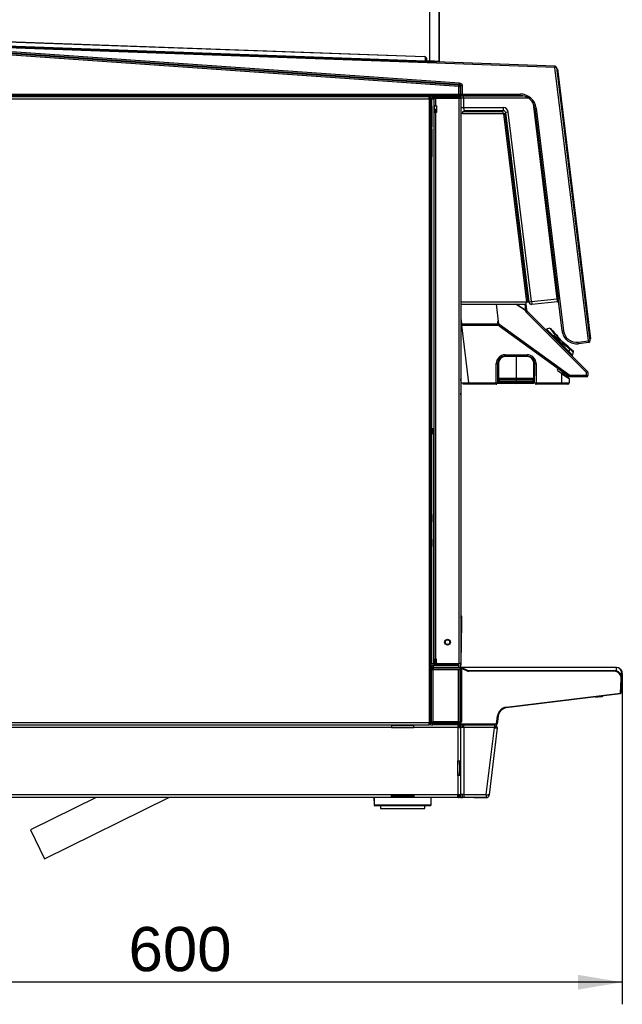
# Model space of a CAD drawing. Header units: millimetres. Extents: x 0 to 287, y 0 to 200.
# Tile 18 of 38: x 149 to 190, y 92 to 159. Entities that reach past the tile are written whole.
import ezdxf
from ezdxf.enums import TextEntityAlignment as Align

# ---------------------------------------------------------------- set-up
doc = ezdxf.new("R2010")
doc.units = ezdxf.units.MM
doc.layers.add('134.133_BW4_CTM-', color=7, linetype='Continuous')
doc.layers.add('Standard', color=7, linetype='Continuous')
doc.styles.add('SEACAD_Arial', font='arial.ttf')
doc.dimstyles.new('ISO', dxfattribs={"dimtxt": 3, "dimasz": 3, "dimexe": 1.5, "dimexo": 0, "dimgap": 0.75, "dimtad": 1, "dimlfac": 10, "dimtxsty": 'SEACAD_Arial', "dimblk1": '_SE_FILLED', "dimblk2": '_SE_FILLED', "dimsah": 1, "dimcen": 1.5, "dimazin": 0, "dimtfac": 0.7, "dimtdec": 3, "dimtmove": 0, "dimatfit": 3, "dimfxl": 1, "dimarcsym": 0})

# ---------------------------------------------------------------- blocks, each defined once
blk = doc.blocks.new('SE2')
at = {"layer": '134.133_BW4_CTM-', "color": 7, "linetype": 'Continuous'}
for p, q in [((177.135, 155.869), (177.135, 168.54)), ((177.755, 168.54), (177.755, 155.848)), ((177.757, 155.821), (177.757, 168.519)), ((136.185, 157.296), (177.51, 155.819)), ((179.091, 154.159), (136.704, 157.123)), ((136.711, 157.223), (179.098, 154.259)), ((176.766, 156.152), (137.093, 157.57)), ((137.094, 157.6), (176.767, 156.182)), ((176.835, 155.848), (137.106, 157.268)), ((137.108, 157.311), (176.836, 155.891)), ((179.127, 154.287), (141.668, 156.906)), ((177.574, 155.723), (141.675, 157.006)), ((141.675, 157.006), (179.134, 154.387)), ((176.767, 156.182), (176.766, 156.152)), ((176.836, 155.891), (176.829, 156.163)), ((176.834, 155.849), (177.076, 155.841)), ((176.839, 155.919), (176.835, 155.919)), ((176.835, 155.848), (176.836, 155.891)), ((176.839, 155.919), (176.838, 156.145)), ((176.899, 155.91), (176.884, 156.079)), ((176.892, 156.063), (176.903, 155.938)), ((176.903, 155.938), (176.903, 155.938)), ((176.952, 155.848), (177.137, 155.842)), ((176.97, 155.875), (177.135, 155.869)), ((177.168, 155.867), (176.97, 155.874)), ((177.057, 155.841), (177.06, 155.871)), ((177.076, 155.841), (177.151, 155.838)), ((177.156, 155.835), (177.081, 155.84)), ((177.137, 155.842), (177.137, 155.868)), ((177.137, 155.842), (177.757, 155.821)), ((177.151, 155.838), (177.266, 155.834)), ((177.266, 155.834), (177.333, 155.832)), ((177.333, 155.832), (177.358, 155.831)), ((177.354, 155.828), (177.51, 155.819)), ((177.358, 155.831), (177.504, 155.825)), ((185.623, 155.535), (177.504, 155.825)), ((177.552, 155.797), (177.549, 155.797)), ((185.619, 155.435), (177.574, 155.723)), ((177.574, 155.723), (177.574, 155.723)), ((185.619, 155.435), (185.623, 155.535)), ((185.719, 155.447), (185.619, 155.435)), ((187.898, 136.876), (185.619, 155.435)), ((185.719, 155.447), (187.997, 136.888)), ((185.733, 155.33), (185.755, 155.357)), ((185.755, 155.357), (185.783, 155.336)), ((185.783, 155.336), (188.03, 137.033)), ((179.127, 154.287), (179.134, 154.387)), ((179.091, 154.159), (179.098, 154.259)), ((179.091, 153.636), (179.091, 154.159)), ((179.091, 154.159), (179.191, 154.159)), ((179.098, 154.259), (179.127, 154.287)), ((179.22, 154.187), (179.191, 154.159)), ((179.191, 154.159), (179.191, 153.636)), ((179.22, 153.636), (179.22, 154.187)), ((179.32, 154.187), (179.22, 154.187)), ((179.32, 154.187), (179.32, 153.636)), ((130.322, 153.316), (177.082, 153.316)), ((177.082, 153.436), (130.332, 153.436)), ((136.582, 153.636), (179.091, 153.636)), ((179.091, 153.536), (136.582, 153.536)), ((177.097, 153.454), (139.152, 153.454)), ((177.082, 153.436), (177.202, 153.436)), ((177.082, 153.316), (177.082, 153.436)), ((177.082, 153.318), (177.084, 153.318)), ((177.082, 153.316), (177.082, 110.956)), ((177.202, 153.316), (177.082, 153.316)), ((177.084, 153.318), (177.084, 153.436)), ((177.097, 153.336), (177.084, 153.336)), ((177.097, 153.536), (177.097, 153.454)), ((177.097, 153.516), (178.839, 153.516)), ((177.097, 153.461), (177.202, 153.461)), ((177.097, 153.454), (177.097, 153.336)), ((177.181, 153.336), (177.097, 153.336)), ((177.181, 153.336), (177.222, 153.336)), ((177.202, 153.461), (177.202, 153.536)), ((177.202, 153.336), (177.202, 153.461)), ((177.202, 153.334), (177.202, 153.316)), ((177.202, 110.956), (177.202, 153.316)), ((177.272, 153.336), (177.222, 153.336)), ((177.252, 153.416), (177.342, 153.416)), ((177.252, 152.953), (177.252, 153.316)), ((177.252, 153.282), (177.272, 153.282)), ((177.322, 153.336), (177.272, 153.336)), ((177.272, 153.318), (177.39, 153.318)), ((177.272, 130.904), (177.272, 153.318)), ((177.322, 153.336), (177.39, 153.336)), ((177.39, 153.416), (177.342, 153.416)), ((177.352, 153.416), (177.352, 153.318)), ((177.39, 153.436), (177.454, 153.436)), ((177.39, 153.318), (177.39, 153.436)), ((177.422, 153.318), (177.39, 153.318)), ((177.39, 153.318), (177.39, 130.904)), ((177.417, 153.452), (177.417, 153.442)), ((177.465, 153.452), (177.417, 153.452)), ((177.458, 153.442), (177.417, 153.442)), ((177.422, 152.83), (177.422, 153.336)), ((177.52, 153.336), (177.422, 153.336)), ((177.434, 153.364), (177.434, 153.336)), ((177.52, 153.336), (177.52, 152.83)), ((177.522, 153.336), (177.52, 153.336)), ((177.522, 153.436), (177.844, 153.436)), ((177.522, 153.434), (179.122, 153.434)), ((177.522, 153.336), (177.522, 153.434)), ((179.122, 153.336), (177.522, 153.336)), ((177.574, 153.514), (177.574, 153.504)), ((177.574, 153.514), (178.457, 153.514)), ((178.457, 153.504), (177.574, 153.504)), ((177.844, 153.436), (178.8, 153.436)), ((178.457, 153.514), (178.457, 153.504)), ((178.777, 153.504), (178.457, 153.504)), ((178.457, 153.504), (178.457, 153.434)), ((178.777, 153.504), (178.777, 153.434)), ((178.8, 153.436), (179.122, 153.436)), ((178.839, 153.515), (183.456, 153.515)), ((179.091, 153.536), (179.091, 153.636)), ((179.091, 153.636), (179.191, 153.636)), ((179.161, 153.565), (179.091, 153.565)), ((179.12, 153.536), (179.091, 153.536)), ((179.104, 153.435), (179.104, 153.434)), ((179.32, 153.536), (179.12, 153.536)), ((179.122, 153.434), (179.122, 153.336)), ((179.122, 114.986), (179.122, 153.336)), ((179.222, 153.336), (179.122, 153.336)), ((179.191, 153.636), (179.22, 153.636)), ((179.32, 153.565), (179.191, 153.565)), ((179.22, 153.636), (179.32, 153.636)), ((179.222, 153.336), (179.222, 114.986)), ((179.227, 153.365), (179.227, 152.715)), ((179.32, 153.536), (179.32, 153.636)), ((179.32, 153.636), (183.255, 153.636)), ((183.255, 153.536), (179.32, 153.536)), ((183.813, 153.366), (179.42, 153.366)), ((179.42, 153.366), (179.42, 152.714)), ((183.255, 153.536), (183.255, 153.636)), ((177.252, 152.824), (177.252, 152.953)), ((177.252, 152.824), (177.252, 152.279)), ((177.52, 152.83), (177.422, 152.83)), ((177.422, 152.829), (177.422, 152.83)), ((177.422, 152.829), (177.434, 152.829)), ((177.422, 152.376), (177.422, 152.829)), ((177.422, 152.376), (177.52, 152.376)), ((177.422, 115.286), (177.422, 152.376)), ((177.434, 152.83), (177.434, 152.814)), ((177.514, 152.814), (177.434, 152.814)), ((177.434, 152.589), (177.434, 152.814)), ((177.572, 152.589), (177.434, 152.589)), ((177.502, 152.376), (177.502, 152.589)), ((177.514, 152.83), (177.514, 152.814)), ((177.572, 152.814), (177.514, 152.814)), ((177.572, 152.83), (177.52, 152.83)), ((177.52, 152.814), (177.52, 152.83)), ((177.52, 152.376), (177.52, 152.589)), ((177.52, 152.376), (177.52, 115.286)), ((177.572, 152.376), (177.52, 152.376)), ((177.572, 152.83), (177.572, 152.376)), ((179.341, 152.436), (179.341, 152.317)), ((182.09, 152.436), (179.341, 152.436)), ((179.42, 152.714), (182.105, 152.714)), ((179.427, 152.515), (182.112, 152.515)), ((182.097, 152.317), (182.097, 152.435)), ((182.453, 152.407), (182.261, 152.383)), ((182.261, 152.383), (183.839, 139.532)), ((184.03, 139.556), (182.453, 152.407)), ((185.778, 139.74), (184.153, 152.976)), ((184.245, 152.634), (185.828, 139.746)), ((184.248, 152.658), (184.347, 152.67)), ((186.101, 137.562), (184.248, 152.658)), ((184.347, 152.67), (186.2, 137.574)), ((177.252, 152.279), (177.252, 152.15)), ((177.252, 152.15), (177.252, 151.414)), ((179.341, 152.317), (179.222, 152.317)), ((179.341, 152.317), (182.097, 152.317)), ((182.117, 152.317), (182.097, 152.317)), ((182.119, 152.297), (182.117, 152.317)), ((182.237, 152.311), (182.119, 152.297)), ((182.119, 152.297), (183.688, 139.52)), ((183.806, 139.534), (182.237, 152.311)), ((177.252, 151.25), (177.252, 151.414)), ((177.252, 151.25), (177.252, 150.885)), ((177.252, 150.885), (177.252, 150.475)), ((177.252, 150.475), (177.252, 150.196)), ((177.272, 149.207), (177.202, 149.777)), ((177.252, 150.196), (177.252, 149.786)), ((177.252, 149.786), (177.252, 149.385)), ((177.252, 148.975), (177.252, 149.385)), ((177.252, 143.686), (177.252, 148.975)), ((177.23, 136.736), (177.23, 143.686)), ((177.272, 143.686), (177.23, 143.686)), ((184.03, 139.556), (185.778, 139.74)), ((185.778, 139.74), (185.828, 139.746)), ((183.675, 139.505), (179.222, 139.505)), ((179.222, 139.386), (183.675, 139.386)), ((181.819, 138.024), (181.652, 139.386)), ((183.621, 138.97), (182.974, 139.386)), ((182.986, 139.386), (183.624, 138.975)), ((183.179, 139.254), (183.178, 139.262)), ((183.574, 139.386), (183.624, 138.975)), ((183.606, 139.386), (183.669, 138.879)), ((183.716, 138.987), (183.667, 139.386)), ((183.675, 139.505), (183.69, 139.505)), ((183.675, 139.386), (183.675, 139.505)), ((183.688, 139.52), (183.806, 139.534)), ((183.69, 139.505), (183.688, 139.52)), ((183.839, 139.532), (184.03, 139.556)), ((185.802, 139.541), (184.058, 139.358)), ((185.802, 139.541), (185.817, 139.543)), ((185.817, 139.543), (185.852, 139.546)), ((179.222, 138.414), (179.267, 138.047)), ((183.626, 138.924), (183.621, 138.97)), ((183.656, 138.979), (183.624, 138.975)), ((183.731, 138.909), (183.669, 138.879)), ((183.669, 138.879), (183.712, 138.836)), ((187.76, 134.731), (183.684, 138.807)), ((183.721, 138.941), (183.716, 138.987)), ((183.721, 138.941), (183.731, 138.909)), ((183.731, 138.909), (183.75, 138.882)), ((187.826, 134.806), (183.75, 138.882)), ((179.267, 138.047), (181.723, 138.047)), ((179.267, 138.017), (179.267, 138.047)), ((181.723, 138.017), (179.267, 138.017)), ((179.268, 137.985), (181.753, 137.985)), ((179.269, 137.956), (179.75, 134.038)), ((179.269, 137.956), (181.754, 137.956)), ((181.725, 138.188), (181.723, 138.047)), ((181.723, 138.047), (181.723, 138.017)), ((181.753, 137.985), (181.723, 138.017)), ((181.785, 138.246), (181.792, 138.246)), ((181.814, 138.062), (181.813, 138.015)), ((186.622, 134.534), (181.819, 138.024)), ((181.819, 138.024), (181.835, 137.89)), ((186.559, 134.458), (181.835, 137.89)), ((185.272, 137.745), (185.035, 137.682)), ((185.478, 137.239), (185.035, 137.682)), ((185.489, 137.553), (185.308, 137.734)), ((185.478, 137.239), (185.517, 137.233)), ((185.478, 137.239), (185.972, 136.745)), ((185.984, 136.766), (185.517, 137.233)), ((185.998, 136.779), (185.531, 137.246)), ((185.551, 137.222), (186.056, 136.717)), ((185.687, 137.139), (185.577, 137.249)), ((186.252, 136.716), (185.738, 137.23)), ((186.101, 137.562), (186.2, 137.574)), ((188.008, 137.005), (187.98, 137.027)), ((187.986, 136.977), (188.008, 137.005)), ((188.008, 137.005), (188.03, 137.033)), ((177.23, 136.736), (177.272, 136.736)), ((177.252, 126.313), (177.252, 136.736)), ((185.972, 136.745), (185.984, 136.766)), ((185.972, 136.745), (185.989, 136.728)), ((186.002, 136.749), (185.984, 136.766)), ((185.989, 136.728), (186.002, 136.749)), ((185.989, 136.728), (186.553, 136.164)), ((186.189, 136.637), (186.114, 136.712)), ((186.458, 136.455), (186.47, 136.475)), ((186.623, 136.33), (186.553, 136.164)), ((186.868, 136.174), (186.685, 136.357)), ((187.203, 136.791), (187.898, 136.876)), ((187.216, 136.691), (187.203, 136.791)), ((187.91, 136.777), (187.216, 136.691)), ((187.898, 136.876), (187.997, 136.888)), ((187.91, 136.777), (187.898, 136.876)), ((181.925, 135.73), (181.919, 135.73)), ((182.985, 135.837), (182.226, 135.823)), ((182.233, 135.941), (183.733, 135.941)), ((183.735, 135.843), (182.235, 135.843)), ((182.235, 135.84), (183.735, 135.84)), ((183.743, 135.823), (182.985, 135.837)), ((182.985, 135.837), (182.985, 134.365)), ((184.032, 135.73), (184.003, 135.73)), ((186.814, 135.903), (186.553, 136.164)), ((186.814, 135.903), (186.877, 136.14)), ((181.631, 134.038), (181.63, 135.338)), ((181.732, 135.34), (181.732, 134.04)), ((181.732, 135.34), (181.734, 135.34)), ((181.734, 134.24), (181.734, 135.34)), ((181.735, 135.311), (181.734, 135.302)), ((181.792, 135.415), (181.735, 135.415)), ((181.753, 135.159), (181.751, 135.069)), ((181.789, 135.379), (181.789, 134.045)), ((184.229, 135.415), (184.178, 135.415)), ((184.18, 134.045), (184.18, 135.379)), ((184.21, 135.377), (184.21, 134.043)), ((184.229, 135.398), (184.229, 135.415)), ((184.235, 135.34), (184.235, 134.51)), ((184.237, 134.04), (184.237, 135.34)), ((184.336, 135.338), (184.335, 134.038)), ((181.732, 134.557), (181.789, 134.557)), ((181.732, 134.508), (181.789, 134.508)), ((181.742, 134.557), (181.741, 134.508)), ((181.75, 134.976), (181.75, 134.976)), ((181.789, 134.957), (181.77, 134.966)), ((181.874, 134.344), (182.985, 134.365)), ((182.985, 134.337), (181.874, 134.316)), ((182.985, 134.337), (182.985, 134.365)), ((182.985, 134.365), (184.095, 134.344)), ((184.095, 134.316), (182.985, 134.337)), ((182.985, 134.337), (182.985, 134.267)), ((184.21, 134.548), (184.237, 134.548)), ((184.21, 134.516), (184.237, 134.516)), ((184.237, 134.511), (184.235, 134.51)), ((186.035, 134.693), (185.801, 134.861)), ((186.076, 134.038), (186.076, 134.662)), ((186.105, 134.64), (186.182, 134.64)), ((186.111, 134.635), (186.105, 134.64)), ((186.116, 134.78), (186.116, 134.682)), ((186.116, 134.682), (186.121, 134.679)), ((186.18, 134.641), (186.182, 134.64)), ((186.182, 134.64), (186.184, 134.639)), ((186.511, 134.413), (186.515, 134.41)), ((186.515, 134.49), (186.515, 134.41)), ((186.523, 134.389), (186.568, 134.356)), ((186.568, 134.356), (186.572, 134.353)), ((186.585, 134.328), (186.585, 134.04)), ((187.754, 134.439), (186.618, 134.439)), ((187.758, 134.534), (186.622, 134.534)), ((187.758, 134.534), (187.76, 134.731)), ((187.758, 134.539), (187.85, 134.539)), ((187.803, 134.784), (187.853, 134.735)), ((187.853, 134.735), (187.85, 134.539)), ((179.257, 134.028), (179.222, 134.312)), ((179.751, 133.94), (179.356, 133.94)), ((179.75, 134.038), (181.631, 134.038)), ((181.632, 133.94), (179.751, 133.94)), ((181.635, 133.989), (181.631, 133.989)), ((181.634, 133.94), (181.632, 133.94)), ((181.634, 133.94), (181.679, 133.94)), ((181.681, 133.94), (181.679, 133.94)), ((181.71, 134.039), (181.709, 133.97)), ((181.709, 133.97), (181.711, 133.97)), ((181.712, 134.039), (181.711, 133.969)), ((181.732, 134.12), (181.789, 134.12)), ((181.732, 134.04), (181.734, 134.04)), ((181.734, 134.24), (181.734, 134.24)), ((181.734, 134.04), (181.734, 134.24)), ((181.789, 134.045), (182.985, 134.025)), ((182.985, 133.993), (181.789, 134.013)), ((181.789, 134.013), (181.789, 134.006)), ((181.789, 134.006), (182.985, 133.984)), ((181.83, 134.298), (181.83, 134.299)), ((181.83, 134.128), (181.83, 134.129)), ((181.86, 134.301), (181.86, 134.3)), ((181.86, 134.131), (181.86, 134.13)), ((182.985, 134.267), (181.874, 134.285)), ((182.985, 134.235), (181.874, 134.253)), ((181.874, 134.174), (182.985, 134.195)), ((182.985, 134.167), (181.874, 134.146)), ((182.985, 134.097), (181.874, 134.115)), ((182.985, 134.065), (181.874, 134.083)), ((184.095, 134.285), (182.985, 134.267)), ((182.985, 134.267), (182.985, 134.235)), ((184.095, 134.253), (182.985, 134.235)), ((182.985, 134.235), (182.985, 134.195)), ((182.985, 134.195), (184.095, 134.174)), ((182.985, 134.167), (182.985, 134.195)), ((182.985, 134.167), (182.985, 134.097)), ((184.095, 134.146), (182.985, 134.167)), ((184.095, 134.115), (182.985, 134.097)), ((182.985, 134.097), (182.985, 134.065)), ((184.095, 134.083), (182.985, 134.065)), ((182.985, 134.065), (182.985, 134.025)), ((182.985, 134.025), (184.18, 134.045)), ((182.985, 133.993), (182.985, 134.025)), ((184.18, 134.013), (182.985, 133.993)), ((182.985, 133.984), (184.18, 134.006)), ((182.985, 133.984), (182.985, 133.993)), ((184.11, 134.3), (184.11, 134.301)), ((184.11, 134.13), (184.11, 134.131)), ((184.139, 134.299), (184.139, 134.298)), ((184.139, 134.129), (184.139, 134.128)), ((184.18, 134.006), (184.18, 134.013)), ((184.21, 134.12), (184.237, 134.12)), ((184.21, 134.043), (184.21, 134.036)), ((184.292, 133.94), (184.288, 133.94)), ((184.336, 133.969), (184.292, 133.969)), ((184.292, 133.94), (184.336, 133.94)), ((184.308, 134.038), (184.309, 133.969)), ((184.336, 133.969), (184.309, 133.969)), ((184.335, 134.038), (186.076, 134.038)), ((184.337, 133.94), (184.336, 133.94)), ((186.078, 133.94), (184.337, 133.94)), ((186.485, 133.94), (186.078, 133.94)), ((179.255, 133.056), (179.222, 133.325)), ((179.255, 133.056), (179.222, 133.052)), ((177.422, 130.686), (177.262, 130.686)), ((177.382, 130.566), (177.262, 130.566)), ((177.262, 114.986), (177.262, 130.566)), ((177.39, 130.904), (177.272, 130.904)), ((177.352, 130.566), (177.352, 130.904)), ((177.382, 130.566), (177.382, 114.986)), ((177.422, 130.566), (177.382, 130.566)), ((177.39, 130.904), (177.422, 130.904)), ((177.252, 125.822), (177.252, 126.313)), ((177.252, 125.095), (177.252, 125.822)), ((177.252, 125.095), (177.252, 124.603)), ((177.213, 124.372), (177.202, 124.372)), ((177.213, 123.66), (177.213, 124.372)), ((177.252, 123.428), (177.252, 124.603)), ((177.202, 123.66), (177.213, 123.66)), ((177.252, 123.428), (177.252, 122.937)), ((177.252, 122.21), (177.252, 122.937)), ((177.252, 121.718), (177.252, 122.21)), ((177.252, 121.621), (177.252, 121.718)), ((177.212, 120.461), (177.202, 120.461)), ((177.212, 120.461), (177.262, 120.461)), ((177.202, 118.407), (177.262, 118.407)), ((179.222, 117.715), (179.264, 117.715)), ((179.264, 117.715), (179.23, 115.055)), ((179.266, 118.136), (179.238, 118.079)), ((179.246, 118.215), (179.246, 118.186)), ((179.271, 118.205), (179.264, 117.715)), ((178.575, 114.955), (177.202, 114.955)), ((177.262, 114.986), (177.382, 114.986)), ((177.382, 114.986), (177.422, 114.986)), ((177.422, 115.286), (177.52, 115.286)), ((177.422, 114.986), (177.422, 115.286)), ((177.422, 114.986), (177.502, 114.986)), ((177.502, 114.986), (177.502, 115.286)), ((177.52, 114.986), (177.502, 114.986)), ((177.572, 115.286), (177.52, 115.286)), ((177.52, 114.986), (177.52, 115.286)), ((177.622, 114.986), (177.52, 114.986)), ((177.572, 115.036), (177.572, 115.286)), ((177.622, 114.986), (179.122, 114.986)), ((178.371, 114.905), (178.37, 114.955)), ((178.575, 114.986), (178.575, 114.955)), ((179.097, 114.905), (179.097, 114.986)), ((179.222, 114.986), (179.122, 114.986)), ((179.202, 114.986), (179.202, 114.717)), ((179.204, 114.986), (179.203, 114.915)), ((179.222, 115.055), (179.23, 115.055)), ((179.229, 115.006), (179.228, 114.905)), ((179.23, 115.055), (179.229, 115.006)), ((177.202, 114.736), (177.272, 114.736)), ((177.358, 114.709), (177.202, 114.709)), ((177.202, 114.687), (177.272, 114.687)), ((177.202, 114.486), (177.212, 114.486)), ((177.212, 114.486), (177.202, 114.208)), ((177.242, 114.342), (177.207, 114.342)), ((177.242, 111.022), (177.242, 114.56)), ((177.252, 114.866), (177.366, 114.866)), ((177.252, 114.709), (177.252, 114.866)), ((177.272, 114.687), (177.267, 114.642)), ((177.272, 114.736), (177.278, 114.736)), ((177.345, 114.687), (177.272, 114.687)), ((177.279, 114.736), (177.28, 114.736)), ((177.279, 114.736), (177.279, 114.736)), ((177.28, 114.736), (177.284, 114.736)), ((177.284, 114.736), (177.288, 114.736)), ((177.358, 114.736), (177.288, 114.736)), ((177.342, 114.564), (177.342, 114.564)), ((177.358, 114.686), (177.349, 114.611)), ((177.349, 114.611), (179.211, 114.611)), ((177.349, 114.581), (177.349, 114.611)), ((179.211, 114.581), (177.349, 114.581)), ((177.357, 114.866), (177.357, 114.709)), ((177.358, 114.736), (179.172, 114.736)), ((177.358, 114.686), (177.358, 114.736)), ((179.172, 114.686), (177.358, 114.686)), ((177.362, 114.564), (177.362, 114.581)), ((177.362, 111.018), (177.362, 114.564)), ((179.072, 114.564), (177.362, 114.564)), ((177.366, 114.856), (177.366, 114.905)), ((177.366, 114.905), (179.108, 114.905)), ((179.108, 114.856), (177.366, 114.856)), ((178.732, 114.564), (178.732, 114.581)), ((179.072, 111.018), (179.072, 114.564)), ((179.092, 114.564), (179.092, 114.564)), ((179.097, 114.736), (179.097, 114.856)), ((179.108, 114.856), (179.108, 114.905)), ((179.172, 114.736), (179.172, 114.686)), ((179.442, 114.717), (179.172, 114.717)), ((179.712, 114.472), (179.191, 114.682)), ((179.192, 111.022), (179.192, 114.56)), ((179.192, 114.467), (179.241, 114.467)), ((179.192, 114.461), (179.241, 114.461)), ((179.192, 114.459), (179.221, 114.459)), ((179.202, 114.459), (179.202, 114.412)), ((179.21, 114.728), (179.731, 114.518)), ((179.21, 114.728), (179.238, 114.717)), ((179.211, 114.581), (179.211, 114.611)), ((179.241, 114.55), (179.271, 114.55)), ((179.241, 111.031), (179.241, 114.55)), ((179.271, 114.55), (179.271, 111.031)), ((179.442, 114.581), (179.442, 114.717)), ((189.792, 114.717), (179.442, 114.717)), ((179.592, 114.52), (179.592, 114.522)), ((179.592, 114.522), (179.712, 114.473)), ((179.73, 114.467), (179.768, 114.467)), ((179.768, 114.511), (189.623, 114.511)), ((179.768, 114.511), (179.768, 114.461)), ((189.623, 114.461), (179.768, 114.461)), ((189.623, 114.511), (189.623, 114.461)), ((189.792, 114.484), (189.792, 114.717)), ((190.019, 114.342), (190.167, 114.342)), ((190.026, 114.334), (190.192, 114.334)), ((190.037, 114.322), (190.167, 114.322)), ((190.167, 114.314), (190.192, 114.314)), ((190.072, 112.971), (190.122, 113.935)), ((190.172, 113.932), (190.122, 113.935)), ((190.172, 113.932), (190.122, 112.978)), ((190.172, 113.932), (190.172, 113.929)), ((190.172, 113.932), (190.172, 113.932)), ((182.308, 112.018), (190.071, 112.971)), ((190.071, 112.971), (190.072, 112.971)), ((190.077, 112.922), (190.071, 112.971)), ((190.077, 112.922), (190.071, 112.971)), ((190.122, 112.978), (190.072, 112.971)), ((190.122, 112.978), (190.072, 112.971)), ((190.128, 113.091), (190.122, 112.978)), ((177.242, 112.792), (177.202, 112.792)), ((179.218, 112.24), (179.218, 112.312)), ((190.077, 112.922), (182.314, 111.968)), ((188.372, 112.712), (188.752, 112.745)), ((190.077, 112.922), (190.077, 112.922)), ((177.242, 112.057), (177.202, 112.056)), ((179.215, 112.051), (179.236, 112.082)), ((181.804, 111.672), (181.774, 111.429)), ((181.842, 111.737), (181.843, 111.74)), ((182.314, 111.968), (182.308, 112.018)), ((177.082, 110.956), (130.322, 110.956)), ((177.082, 110.956), (177.202, 110.956)), ((177.082, 110.836), (177.082, 110.956)), ((177.202, 110.938), (177.082, 110.938)), ((177.082, 110.936), (177.341, 110.936)), ((177.206, 110.936), (177.202, 111.539)), ((177.202, 110.956), (177.202, 110.938)), ((177.341, 110.971), (177.341, 111)), ((177.341, 111), (179.211, 111)), ((179.211, 110.971), (177.341, 110.971)), ((177.341, 110.971), (177.341, 110.885)), ((177.342, 111.018), (177.342, 111.018)), ((179.072, 111.018), (177.362, 111.018)), ((177.405, 111.018), (177.405, 111)), ((177.803, 111), (177.805, 111.018)), ((177.805, 111.018), (177.803, 111)), ((177.884, 111.018), (177.882, 111)), ((178.622, 111), (178.622, 111.018)), ((178.622, 111.018), (178.622, 111)), ((178.672, 111), (178.672, 111.018)), ((178.702, 111.018), (178.702, 111)), ((179.092, 111.018), (179.092, 111.018)), ((179.211, 111), (179.211, 110.971)), ((179.215, 110.971), (179.241, 111.183)), ((179.237, 111.071), (179.229, 111.079)), ((179.241, 111.031), (179.237, 111.069)), ((179.271, 111.031), (179.241, 111.031)), ((181.657, 110.886), (181.725, 111.435)), ((181.774, 111.429), (181.707, 110.88)), ((181.775, 111.429), (181.707, 110.88)), ((181.774, 111.429), (181.725, 111.435)), ((181.775, 111.429), (181.725, 111.435)), ((181.725, 111.435), (181.725, 111.435)), ((130.332, 110.836), (177.082, 110.836)), ((174.532, 110.636), (137.362, 110.636)), ((174.532, 110.835), (174.532, 110.636)), ((174.532, 110.785), (176.032, 110.785)), ((174.532, 110.636), (176.032, 110.636)), ((176.032, 110.636), (176.032, 110.835)), ((179.035, 110.636), (176.032, 110.636)), ((177.202, 110.836), (177.082, 110.836)), ((177.202, 110.836), (177.259, 110.836)), ((177.266, 110.836), (177.259, 110.836)), ((177.259, 110.836), (177.259, 110.836)), ((177.27, 110.836), (177.266, 110.836)), ((177.27, 110.836), (177.34, 110.836)), ((177.34, 110.886), (181.657, 110.886)), ((177.34, 110.836), (177.34, 110.885)), ((177.34, 110.884), (181.657, 110.884)), ((181.657, 110.836), (177.34, 110.836)), ((179.035, 110.836), (179.035, 110.636)), ((179.075, 110.736), (179.035, 110.736)), ((179.135, 110.636), (179.035, 110.636)), ((179.035, 110.636), (179.035, 108.386)), ((179.035, 110.636), (179.235, 110.636)), ((179.125, 110.736), (179.075, 110.736)), ((179.135, 110.786), (179.135, 110.836)), ((179.135, 110.786), (179.135, 110.636)), ((179.235, 110.636), (179.135, 110.636)), ((179.235, 110.636), (179.235, 110.836)), ((179.235, 110.836), (179.235, 110.836)), ((179.435, 110.636), (179.235, 110.636)), ((179.235, 106.086), (179.235, 110.636)), ((179.335, 110.636), (179.335, 110.836)), ((179.345, 110.736), (179.435, 110.736)), ((179.435, 110.636), (179.435, 110.836)), ((179.435, 110.836), (181.506, 110.836)), ((181.506, 110.636), (179.435, 110.636)), ((179.435, 110.636), (179.435, 106.086)), ((180.949, 106.086), (181.506, 110.623)), ((181.706, 110.611), (181.149, 106.074)), ((181.507, 110.836), (181.506, 110.836)), ((181.506, 110.836), (181.506, 110.636)), ((181.507, 110.736), (181.506, 110.736)), ((181.506, 110.636), (181.506, 110.623)), ((181.578, 110.627), (181.607, 110.623)), ((181.648, 110.618), (181.706, 110.611)), ((181.657, 110.836), (181.657, 110.884)), ((181.658, 110.836), (181.658, 110.884)), ((181.707, 110.88), (181.707, 110.88)), ((181.707, 110.88), (181.707, 110.88)), ((179.035, 107.386), (179.035, 108.386)), ((179.035, 108.386), (179.235, 108.386)), ((179.135, 108.386), (179.135, 108.336)), ((179.135, 108.136), (179.135, 108.336)), ((179.135, 108.336), (179.235, 108.336)), ((179.135, 108.136), (179.135, 107.636)), ((179.235, 108.136), (179.135, 108.136)), ((179.135, 107.436), (179.135, 107.636)), ((179.135, 107.636), (179.235, 107.636)), ((179.035, 107.386), (179.035, 106.086)), ((179.235, 107.386), (179.035, 107.386)), ((179.135, 107.436), (179.135, 107.386)), ((179.135, 107.436), (179.235, 107.436)), ((137.362, 106.086), (174.532, 106.086)), ((174.532, 105.886), (137.362, 105.886)), ((154.484, 105.886), (150.018, 103.688)), ((150.976, 101.741), (159.399, 105.886)), ((173.328, 105.886), (173.337, 105.385)), ((173.338, 105.886), (173.347, 105.385)), ((174.532, 106.086), (176.032, 106.086)), ((174.532, 105.886), (174.532, 106.086)), ((176.032, 105.986), (174.532, 105.986)), ((176.032, 105.886), (174.532, 105.886)), ((176.032, 106.086), (179.035, 106.086)), ((176.032, 106.086), (176.032, 105.886)), ((179.035, 105.886), (176.032, 105.886)), ((177.217, 105.385), (177.226, 105.886)), ((179.035, 105.886), (179.035, 106.086)), ((179.035, 106.086), (179.235, 106.086)), ((179.035, 105.986), (179.075, 105.986)), ((179.075, 105.886), (179.035, 105.886)), ((179.075, 105.986), (179.075, 105.886)), ((179.125, 105.886), (179.075, 105.886)), ((179.135, 106.086), (179.135, 105.936)), ((179.135, 105.886), (179.135, 105.936)), ((179.235, 105.886), (179.135, 105.886)), ((179.235, 105.886), (179.135, 105.886)), ((179.435, 106.086), (179.235, 106.086)), ((179.235, 105.886), (179.235, 106.086)), ((179.235, 105.886), (179.335, 105.886)), ((179.235, 105.886), (179.235, 105.886)), ((179.335, 105.886), (179.335, 106.086)), ((179.435, 105.886), (179.345, 105.886)), ((179.435, 106.086), (180.949, 106.086)), ((179.435, 106.086), (179.435, 105.886)), ((180.949, 105.886), (179.435, 105.886)), ((180.117, 105.886), (180.045, 105.886)), ((180.117, 105.886), (180.949, 105.886)), ((180.949, 106.086), (180.949, 105.886)), ((181.149, 106.074), (181.091, 106.081)), ((181.147, 106.061), (181.149, 106.074)), ((173.347, 105.385), (173.337, 105.385)), ((173.347, 105.385), (177.217, 105.385)), ((173.387, 105.336), (173.397, 105.336)), ((177.167, 105.336), (173.397, 105.336)), ((173.772, 105.336), (173.772, 105.136)), ((173.782, 105.136), (173.772, 105.136)), ((173.782, 105.336), (173.782, 105.136)), ((173.782, 105.136), (176.782, 105.136)), ((176.782, 105.136), (176.782, 105.336)), ((150.018, 103.688), (150.976, 101.741))]:
    blk.add_line(p, q, dxfattribs=at)
for radius in [0.195, 0.156, 0.00685]:
    blk.add_circle((178.322, 116.436), radius, dxfattribs=at)
for centre, radius, start, end in [((176.762, 156.052), 0.13, 5, 87.95247), ((176.805, 156.072), 0.08, 5, 71.89879), ((-4253.854, 134.693), 4430.743, 0.274479, 0.277571), ((174.18, 155.92), 2.66, 358.46651, 359.97721), ((176.969, 155.916), 0.07, 185, 256.30271), ((176.973, 155.945), 0.07, 185, 267.95247), ((175.739, 105.722), 50.166, 87.6972, 88.40573), ((185.619, 155.435), 0.1, 7, 87.95249), ((179.12, 154.187), 0.0999, 359.97659, 86.02341), ((177.084, 153.318), 0.118, 0, 90), ((177.077, 153.311), 0.125, 2.29244, 11.53696), ((177.357, 153.289), 0.105, 92.7294, 180), ((177.417, 153.302), 0.14, 90, 173.43757), ((177.522, 153.336), 0.1, 90, 180), ((177.574, 153.364), 0.14, 90, 180), ((178.732, 153.439), 0.075, 90, 119.92643), ((179.083, 153.273), 0.242, 55.25348, 90.22852), ((179.097, 153.318), 0.118, 86.56453, 90), ((179.104, 153.318), 0.118, 86.56453, 90), ((179.104, 153.318), 0.118, 8.77429, 86.56453), ((179.122, 153.336), 0.1, 0, 90), ((179.102, 153.316), 0.1, 11.53696, 78.46304), ((179.097, 153.289), 0.105, 26.59103, 76.22585), ((179.077, 153.365), 0.15, 0, 67.90244), ((179.052, 153.308), 0.212, 32.28177, 67.4427), ((179.53, 68.872), 84.632, 90.07651, 90.2528), ((179.078, 153.365), 0.153, 0.18285, 44.43602), ((178.34, 153.403), 1.081, 5.35937, 5.95688), ((178.34, 153.403), 1.081, 358.02785, 5.35937), ((183.255, 152.536), 1.1, 7, 90), ((183.255, 152.536), 1, 7, 90), ((182.09, 152.317), 0.119, 86.59344, 90), ((183.545, 152.665), 1.441, 178.02785, 185.95688), ((182.105, 152.364), 0.35, 7, 90), ((182.112, 152.365), 0.15, 7, 90), ((180.443, 138.984), 5.389, 5.93724, 8.06254), ((184.037, 139.557), 0.2, 187, 276), ((189.097, 140.046), 3.333, 188.31889, 188.71821), ((183.825, 138.949), 0.2, 187, 225), ((179.146, 131.233), 6.785, 88.98133, 89.36838), ((179.198, 130.22), 7.827, 89.49682, 89.82865), ((179.101, 131.351), 6.607, 88.55124, 88.95704), ((191.34, 142.157), 7.504, 216.00807, 220.37172), ((190.952, 141.781), 6.944, 215.6404, 220.20936), ((191.657, 142.516), 7.917, 218.78528, 222.52645), ((193.231, 131.227), 9.732, 142.01587, 142.12856), ((193.231, 131.227), 9.732, 141.42412, 141.97047), ((187.094, 137.684), 1, 187, 277), ((187.094, 137.684), 0.9, 187, 277), ((191.648, 142.525), 7.917, 227.47355, 231.21472), ((191.275, 142.191), 7.483, 229.99677, 234.00393), ((190.913, 141.82), 6.944, 231.81679, 234.3596), ((187.898, 136.876), 0.1, 277, 7), ((182.234, 135.337), 0.603, 90.06733, 179.95012), ((182.235, 135.34), 0.503, 138.16454, 180.02093), ((182.235, 135.377), 0.475, 91.01825, 179.95141), ((182.235, 135.378), 0.446, 91.08464, 179.88827), ((182.235, 135.34), 0.503, 90.00348, 123.94776), ((182.597, 135.838), 0.371, 177.86165, 182.26198), ((183.691, 135.917), 1.459, 179.0699, 182.92979), ((185.191, 135.917), 1.459, 179.0699, 182.92979), ((183.732, 135.337), 0.603, 0.0501, 89.93244), ((183.735, 135.34), 0.503, 359.97906, 90.00347), ((183.735, 135.34), 0.5, 83.66583, 90.00347), ((183.735, 135.378), 0.445, 0.04928, 88.97781), ((186.775, 135.913), 0.04, 225, 345), ((186.838, 136.148), 0.0399, 344.89411, 45.10521), ((181.655, 136.869), 1.531, 269.07855, 272.88715), ((181.935, 135.318), 0.315, 229.35913, 242.09227), ((181.935, 135.32), 0.39, 238.70613, 245), ((181.935, 135.32), 0.391, 238.75204, 248.12112), ((181.782, 135.236), 0.142, 87.06246, 98.95728), ((183.735, 135.34), 0.5, 0, 23.9345), ((184.035, 135.32), 0.39, 295, 301.68969), ((184.035, 135.32), 0.391, 296.62356, 301.25869), ((184.035, 135.318), 0.315, 304.48304, 310.65471), ((184.312, 136.796), 1.458, 267.05142, 270.91306), ((283.936, 64.631), 120.733, 144.35363, 144.38341), ((181.934, 135.33), 0.408, 240.26309, 248.97137), ((185.554, 134.025), 0.823, 50.61029, 54.18565), ((188.661, 138.033), 4.248, 232.51853, 232.91706), ((186.946, 135.765), 1.405, 232.95942, 233.22309), ((187.035, 135.886), 1.555, 233.58948, 235.97543), ((197.407, 152.329), 20.949, 237.40527, 237.59493), ((189.418, 139.226), 5.658, 234.89121, 239.88999), ((185.106, 132.945), 2.008, 53.47364, 57.53341), ((187.977, 136.748), 2.757, 232.56769, 237.87228), ((187.761, 134.741), 0.0914, 355.94691, 44.64412), ((178.673, 173.206), 39.183, 270.85384, 271.57443), ((186.234, 162.214), 28.177, 269.67932, 270.7138), ((186.485, 134.04), 0.1, 270, 360), ((186.474, 134.039), 0.1, 291.95184, 359.97641), ((177.67, 120.957), 0.8, 121.34483, 126.57664), ((179.22, 118.156), 0.05, 270, 359.25), ((179.221, 118.206), 0.05, 359.25, 90), ((179.22, 118.149), 0.0509, 272.18848, 313.8999), ((179.196, 118.216), 0.05, 359.25, 42.64357), ((177.622, 115.036), 0.05, 180, 270), ((177.252, 115.566), 0.7, 265, 270), ((177.492, 114.342), 0.375, 110.28357, 140.58277), ((179.172, 114.636), 0.05, 68, 90), ((179.768, 114.612), 0.15, 248, 270), ((179.768, 114.612), 0.15, 248, 270), ((179.768, 114.611), 0.15, 248, 270), ((189.623, 113.961), 0.55, 357, 90), ((189.623, 113.961), 0.5, 357, 90), ((189.792, 114.342), 0.375, 0, 90), ((189.817, 114.334), 0.375, 0, 74.7817), ((189.792, 114.322), 0.375, 335.47375, 0), ((189.817, 114.314), 0.375, 331.06372, 0), ((189.623, 113.961), 0.55, 357, 18.28977), ((175.039, 183.702), 71.406, 271.73601, 271.76789), ((179.338, 112.285), 0.192, 120.43003, 139.82437), ((178.975, 114.464), 2.169, 275.72947, 276.41695), ((188.701, 113.291), 0.547, 275.08476, 288.74671), ((151.243, 283.983), 173.91, 278.58453, 278.59776), ((175.19, 174.595), 62.812, 271.8365, 271.87278), ((173.698, 175.913), 64.357, 273.12195, 273.15788), ((179.658, 112.467), 0.498, 204.29397, 210.77095), ((182.39, 111.353), 0.67, 97, 173), ((182.39, 111.353), 0.67, 144.81447, 173), ((182.39, 111.353), 0.62, 97, 173), ((183.544, 111.201), 1.784, 162.50233, 172.65758), ((182.39, 111.353), 0.62, 97, 173), ((182.39, 111.352), 0.669, 129.19073, 144.87378), ((182.39, 111.352), 0.669, 96.98586, 106.14081), ((179.035, 110.636), 0.1, 0, 90), ((179.035, 110.636), 0.2, 0, 87.61755), ((179.702, 110.686), 0.15, 87.05829, 90), ((181.474, 111.805), 1.182, 271.53912, 275.02247), ((181.728, 115.376), 4.758, 267.32713, 269.03708), ((181.507, 110.636), 0.2, 41.5, 90), ((181.507, 110.636), 0.1, 41.5, 90), ((181.507, 110.636), 0.1, 353, 41.5), ((181.507, 110.636), 0.2, 353, 41.5), ((179.035, 106.086), 0.1, 270, 0), ((179.035, 106.086), 0.2, 281.53696, 300), ((181.171, 110.839), 4.758, 267.32713, 269.03708), ((180.949, 106.086), 0.2, 269.99998, 311.50005), ((180.949, 106.086), 0.2, 311.5, 353), ((173.387, 105.386), 0.05, 181, 270), ((173.397, 105.386), 0.05, 181, 270), ((177.167, 105.386), 0.05, 270, 359)]:
    blk.add_arc(centre, radius, start, end, dxfattribs=at)
for centre, major_axis, ratio, start_param, end_param in [((176.833, 155.858), (0.564, -0.02), 0.017443, 4.715602, 5.155651), ((177.077, 155.84), (0.00501, -0.00018), 0.017452, 0.610272, 2.009896), ((177.234, 155.833), (0.095, -0.0034), 0.017452, 3.752524, 5.048829), ((177.145, 155.841), (0.364, -0.013), 0.017452, -1.233258, -0.958041), ((177.504, 155.725), (-0.003, 0.1), 0.699668, 4.663208, 6.233773), ((177.509, 155.725), (-0.0032, 0.0941), 0.699668, 4.667349, 6.216678), ((179.091, 154.159), (-0.0682, 0.0731), 0.999715, 3.962039, 5.462739), ((178.839, 153.715), (0, 0.2), 0.017322, 2.68493, 3.141593), ((179.091, 153.636), (0, -0.1), 0.999848, 0, 1.570796), ((179.12, 153.636), (0, -0.1), 0.999848, 0, 1.570796), ((179.427, 152.715), (-0.2, 0), 0.004256, 0, 1.53615), ((179.427, 152.715), (0, 0.2), 0.03464, 1.57505, 3.141593), ((184.037, 139.557), (0.021, -0.199), 0.034894, 4.712998, 6.283185), ((183.679, 138.812), (0.0707, 0.0707), 0.061049, 4.712389, 6.283185), ((179.28, 137.976), (-0.534, 0), 0.017331, -1.549214, -1.462943), ((181.785, 138.186), (0.0421, -0.0428), 0.999701, 2.365073, 3.918112), ((181.753, 138.016), (-0.0134, 0.0585), 0.999324, 2.916918, 4.469956), ((177.426, 135.118), (10.81, -2.079), 0.45233, 0.668983, 0.814099), ((185.377, 127.167), (-2.079, 10.81), 0.45233, -0.486008, -0.45311), ((175.47, 137.102), (10.783, -2.116), 0.451416, 0.366256, 0.378071), ((186.203, 126.341), (-2.079, 10.81), 0.45233, -0.480624, -0.363412), ((186.234, 126.338), (-2.116, 10.783), 0.451416, -0.483469, -0.366256), ((186.29, 136.399), (-0.0283, -0.0283), 0.439018, 0, 2.094395), ((186.592, 136.333), (0.0247, 0.0314), 0.736735, 5.150314, 6.122897), ((186.522, 136.167), (-0.0283, -0.0283), 0.707107, 0, 2.094395), ((184.18, 135.377), (-0.03, 0), 0.052336, 3.141593, 4.694936), ((181.876, 134.299), (-0.0431, -0.0144), 0.998477, 4.41765, 5.952303), ((181.874, 134.346), (-0.0006, 0.03), 0.016513, 3.335913, 4.659725), ((184.094, 134.299), (-0.0431, 0.0144), 0.998477, 3.472475, 5.007128), ((185.834, 134.908), (0.0403, -0.0403), 0.999695, 3.305384, 4.874222), ((186.618, 134.539), (0.0588, 0.0809), 0.0603, 3.141593, 4.702839), ((186.085, 134.67), (-0.5, 0.341), 0.000714, 3.007448, 3.14208), ((186.618, 134.539), (0, 0.1), 0.043208, 3.141593, 4.669208), ((187.754, 134.539), (0, 0.1), 0.968713, 3.141593, 4.712389), ((187.754, 134.539), (0, -0.1), 0.043208, 0, 1.527615), ((187.756, 134.735), (-0.0707, -0.0707), 0.061049, 1.570796, 3.141593), ((179.751, 134.04), (0, -0.1), 0.017452, 4.729842, 6.283185), ((181.632, 134.04), (0.1, 0), 0.01745, 4.694933, 6.265729), ((181.632, 134.04), (0, -0.1), 0.017452, 4.729842, 6.283185), ((181.634, 133.99), (0, 0.05), 0.01934, 3.141593, 4.694936), ((181.79, 134.043), (-0.0005, -0.03), 0.018339, 4.660333, 6.230825), ((181.876, 134.299), (0.0431, 0.0144), 0.998477, 2.829553, 4.364206), ((181.876, 134.129), (-0.0431, -0.0144), 0.998477, 4.41765, 5.952303), ((181.876, 134.129), (0.0431, 0.0144), 0.998477, 2.829553, 4.364206), ((181.875, 134.302), (0.0144, 0.0044), 0.998353, 1.294506, 2.847849), ((181.875, 134.3), (0.0144, 0.0044), 0.998353, 2.847849, 4.401192), ((181.875, 134.132), (0.0144, 0.0044), 0.998353, 1.294506, 2.847849), ((181.875, 134.13), (0.0144, 0.0044), 0.998353, 2.847849, 4.401192), ((181.874, 134.176), (-0.0006, 0.03), 0.016513, 3.335913, 4.659725), ((184.095, 134.302), (0.0144, -0.0044), 0.998353, 0.293743, 1.847087), ((184.095, 134.3), (-0.0144, 0.0044), 0.998353, 1.881993, 3.435336), ((184.094, 134.299), (-0.0431, 0.0144), 0.998477, 1.91898, 3.453633), ((184.094, 134.129), (-0.0431, 0.0144), 0.998477, 3.472475, 5.007128), ((184.095, 134.176), (0.0006, 0.03), 0.016513, 1.62346, 2.947273), ((184.095, 134.132), (0.0144, -0.0044), 0.998353, 0.293743, 1.847087), ((184.095, 134.13), (-0.0144, 0.0044), 0.998353, 1.881993, 3.435336), ((184.094, 134.129), (-0.0431, 0.0144), 0.998477, 1.91898, 3.453633), ((184.18, 134.043), (0.03, 0), 0.052336, 0, 1.553343), ((184.18, 134.043), (-0.0005, 0.03), 0.018339, 3.193953, 4.764445), ((184.337, 134.04), (-0.1, 0), 0.01746, 0.017456, 1.553351), ((184.292, 133.97), (0, -0.03), 0.017363, 4.749422, 6.283185), ((184.337, 134.04), (0, -0.1), 0.017452, 4.729842, 6.283185), ((186.078, 134.04), (0, 0.1), 0.017452, 1.58825, 3.141593), ((179.179, 115.004), (-0.05, 0.0007), 0.017451, 2.608935, 3.141593), ((177.362, 114.56), (-0.12, 0), 0.031711, 4.712389, 6.283185), ((179.072, 114.56), (-0.12, 0), 0.031711, 3.141593, 4.712389), ((179.192, 114.411), (-0.25, 0), 0.007007, 4.513131, 4.712389), ((179.211, 114.55), (-0.0067, -0.0604), 0.987542, 1.681934, 3.25), ((179.217, 114.478), (0, -0.23), 0.017455, 1.221253, 1.535756), ((179.216, 114.574), (0, -0.328), 0.017452, 1.055349, 1.213504), ((179.592, 114.52), (0.15, -0.081), 0.009016, 1.575654, 3.14645), ((179.214, 112.233), (0, 0.23), 0.017455, -1.22173, -0.354178), ((179.086, 112.215), (0.149, -0.133), 0.989052, 5.977273, 6.283185), ((179.653, 112.451), (0.055, -0.497), 0.999382, 4.990463, 5.208057), ((177.362, 111.022), (0.12, 0), 0.031711, 3.141593, 4.712389), ((179.072, 111.022), (0.12, 0), 0.031711, 4.712389, 6.283185), ((179.211, 111.031), (-0.0067, 0.0604), 0.987542, 3.033185, 4.601252), ((179.237, 110.941), (0, 0.13), 0.017455, -0.15708, -0.017453), ((181.658, 110.887), (0.0496, -0.0061), 0.017391, 4.712869, 6.283185)]:
    blk.add_ellipse(centre, major_axis=major_axis, ratio=ratio, start_param=start_param, end_param=end_param, dxfattribs=at)
for points, degree, knots in [([(179.134, 154.387), (179.172, 154.384), (179.207, 154.367), (179.241, 154.351), (179.267, 154.323), (179.292, 154.296), (179.306, 154.261), (179.32, 154.225), (179.32, 154.187)], 2, [0, 0, 0, 0.25, 0.25, 0.5, 0.5, 0.75, 0.75, 1, 1, 1]), ([(179.42, 153.366), (179.395, 153.366), (179.369, 153.366), (179.322, 153.365), (179.301, 153.365), (179.265, 153.365), (179.251, 153.365), (179.232, 153.365), (179.227, 153.365), (179.227, 153.365)], 3, [0, 0, 0, 0, 0.25, 0.25, 0.5, 0.5, 0.75, 0.75, 1, 1, 1, 1]), ([(181.753, 135.159), (181.753, 135.159), (181.753, 135.158), (181.762, 135.146), (181.78, 135.13), (181.788, 135.124)], 3, [0.6232067, 0.6232067, 0.6232067, 0.6232067, 0.6257396, 0.6880835, 0.7245751, 0.7245751, 0.7245751, 0.7245751]), ([(181.789, 134.812), (181.786, 134.814), (181.764, 134.825), (181.744, 134.839), (181.728, 134.852)], 3, [0.49251687, 0.49251687, 0.49251687, 0.49251687, 0.49927392, 0.55358352, 0.55358352, 0.55358352, 0.55358352]), ([(178.715, 114.986), (178.715, 114.983), (178.715, 114.977), (178.713, 114.967), (178.711, 114.957), (178.708, 114.943), (178.703, 114.927), (178.697, 114.914), (178.692, 114.906), (178.69, 114.904)], 3, [0.0991123, 0.0991123, 0.0991123, 0.0991123, 0.1248034, 0.1662364, 0.2081111, 0.2507328, 0.3310706, 0.4135138, 0.4540253, 0.4540253, 0.4540253, 0.4540253]), ([(179.192, 112.305), (179.195, 112.271), (179.202, 112.19), (179.205, 112.16), (179.205, 112.161)], 3, [0, 0, 0, 0, 0.504066, 1, 1, 1, 1])]:
    blk.add_open_spline(points, degree=degree, knots=knots, dxfattribs=at)
for points in [[(179.227, 153.365), (179.227, 153.381), (179.224, 153.399), (179.218, 153.416)], [(184.21, 135.148), (184.221, 135.159), (184.23, 135.171), (184.238, 135.183)], [(184.241, 134.853), (184.232, 134.845), (184.223, 134.838), (184.213, 134.832)], [(186.512, 133.948), (186.511, 133.95), (186.508, 133.953), (186.503, 133.956)]]:
    blk.add_open_spline(points, degree=3, dxfattribs=at)
blk = doc.blocks.new('DMBLK17')
at = {"layer": 'Standard', "linetype": 'Continuous'}
for points in [[(133.202, 92.857), (133.202, 93.857), (130.202, 93.357)], [(187.192, 92.857), (190.192, 93.357), (187.192, 93.857)]]:
    blk.add_hatch(color=7, dxfattribs=at).paths.add_polyline_path(points)
at = {"layer": 'Standard', "color": 7, "linetype": 'Continuous'}
for p, q in [((190.192, 114.314), (190.192, 91.857)), ((130.202, 110.956), (130.202, 91.857)), ((190.192, 93.357), (130.202, 93.357))]:
    blk.add_line(p, q, dxfattribs=at)
at = {"layer": 'Standard', "color": 7, "linetype": 'Continuous', "style": 'SEACAD_Arial'}
blk.add_text('600', height=3, dxfattribs=at).set_placement((156.675, 97.107), align=Align.TOP_LEFT)
blk = doc.blocks.new('_SE_FILLED')
at = {"color": 0}
blk.add_line((0, 0), (-1, 0), dxfattribs=at)
blk.add_solid([(0, 0), (-1, -0.1665), (-1, 0.1665), (0, 0)], dxfattribs=at)

msp = doc.modelspace()

# ---------------------------------------------------------------- block references
at = {"layer": 'Standard'}
msp.add_blockref('SE2', (0, 0), dxfattribs=at)

# ---------------------------------------------------------------- dimensions: what is measured, and where the dimension line sits
at = {"layer": 'Standard', "color": 7, "linetype": 'Continuous'}
dim = msp.add_linear_dim(base=(130.2021, 93.3575), p1=(190.1921, 114.3144), p2=(130.2021, 110.9557), text='\\A1;<>', dimstyle='ISO', override={"dimdec": 0}, dxfattribs=at)
dim.commit()
dim.dimension.update_dxf_attribs({"geometry": 'DMBLK17', "text_midpoint": (160.1971, 93.3575), "dimtype": 160})

doc.saveas('drawing.dxf')
